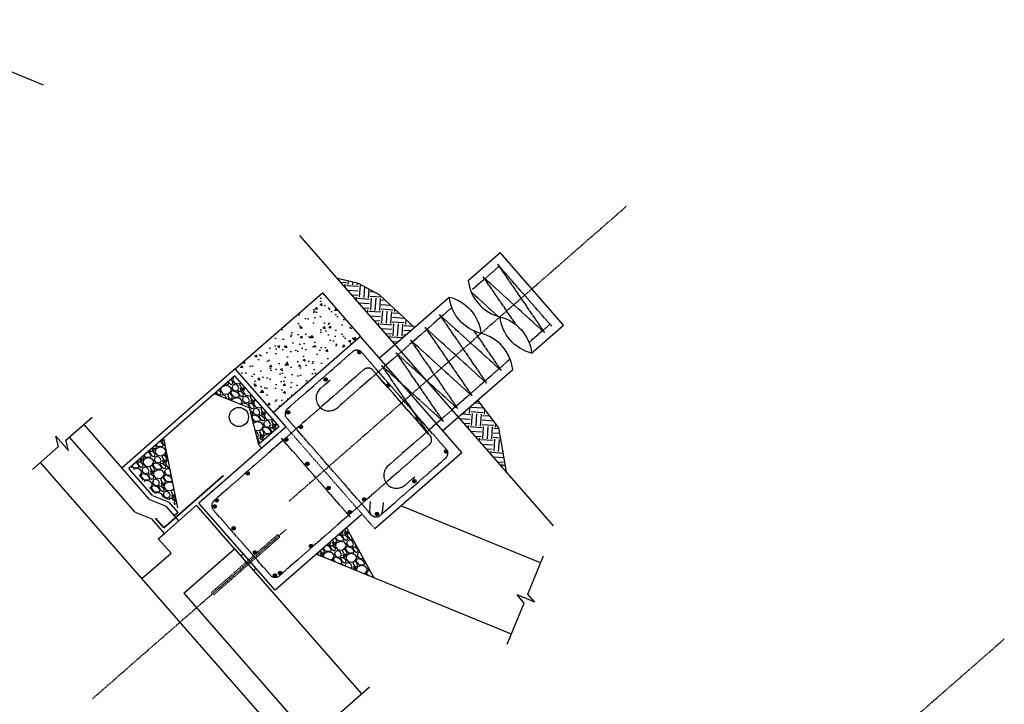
# Model space of a CAD drawing. Header units: inches. Extents: x -1231 to 26090822, y -121 to 7485204.
# Tile 6 of 7: x 26089827 to 26090134, y 7484074 to 7484287. Entities that reach past the tile are written whole.
import ezdxf

# ---------------------------------------------------------------- set-up
doc = ezdxf.new("R2010")
doc.units = ezdxf.units.IN
doc.header["$MEASUREMENT"] = 0
for name, pattern in [('bcenterline', [0.5, 0.375, -0.03125, 0.0625, -0.03125]), ('bconstruction', [0.46875, 0.25, -0.03125, 0.0625, -0.03125, 0.0625, -0.03125]), ('bhiddenpr', [0.1875, 0.125, -0.0625]), ('brebarpr', [1.5625, 1.5, -0.0625])]:
    doc.linetypes.add(name, pattern=pattern)
for name, color, linetype in [('BR_P_Beam_Centerline', 2, 'bcenterline'), ('BR_P_Beam_Object', 7, 'Continuous'), ('BR_P_Brg_Pad_Object', 4, 'Continuous'), ('BR_P_Drain_Object', 4, 'Continuous'), ('BR_P_Gen_Approach_Slab', 30, 'Continuous'), ('BR_P_Gen_Ground_Slope', 252, 'Continuous'), ('BR_P_Gen_Perforated_Pipe', 4, 'Continuous'), ('BR_P_Gen_Porous_Backfill', 3, 'Continuous'), ('BR_P_Gen_Text', 7, 'Continuous'), ('BR_P_Slab_Object', 3, 'Continuous'), ('BR_P_Sub_Deep_Hidden', 4, 'bhiddenpr'), ('BR_P_Sub_Deep_Object', 4, 'Continuous'), ('BR_P_Sub_Deep_Reinforcing', 30, 'brebarpr'), ('BR_P_Sub_Foot_Const_Joint', 5, 'bconstruction'), ('BR_P_Sub_Foot_Object', 7, 'Continuous'), ('BR_P_Sub_Object', 1, 'Continuous'), ('BR_P_Sub_Reinforcing', 30, 'brebarpr'), ('XS_P_Subgrade', 4, 'Continuous')]:
    doc.layers.add(name, color=color, linetype=linetype)

msp = doc.modelspace()

# ---------------------------------------------------------------- hatches: boundary and pattern name
at = {"layer": 'BR_P_Gen_Ground_Slope', "transparency": 33554534}
h = msp.add_hatch(dxfattribs=at)
h.set_pattern_fill('EARTH', color=256, scale=15, angle=176.1527)
h.set_pattern_definition([(176.1527, (26090293.931, 7484322.7734), (-3.993164, -3.489934), [3.75, -3.75]), (176.1527, (26090293.8367, 7484321.3703), (-3.993164, -3.489934), [3.75, -3.75]), (176.1527, (26090293.7423, 7484319.9672), (-3.993164, -3.489934), [3.75, -3.75]), (266.1527, (26090293.243, 7484319.531), (3.489934, -3.993164), [3.75, -3.75]), (266.1527, (26090291.84, 7484319.6253), (3.489934, -3.993164), [3.75, -3.75]), (266.1527, (26090290.437, 7484319.7197), (3.489934, -3.993164), [3.75, -3.75])])
h.paths.add_polyline_path([(26089963.84, 7484163.66), (26089978.74, 7484146.6), (26089976.37, 7484160.34), (26089969.85, 7484168.92)])
h.paths.add_polyline_path([(26089932.69, 7484205.2), (26089926.19, 7484206.74), (26089944.09, 7484186.25), (26089950.11, 7484191.51), (26089939.24, 7484201.64)])
at = {"layer": 'BR_P_Gen_Porous_Backfill', "transparency": 33554534}
h = msp.add_hatch(dxfattribs=at)
h.set_pattern_fill('AR-CONC', color=256, angle=131.1527)
h.set_pattern_definition([(181.1527, (26090293.931, 7484322.7734), (-4.247565, 5.81362), [0.75, -8.25]), (126.1527, (26090293.931, 7484322.7734), (-4.75061, -5.99468), [0.6, -6.6]), (231.6042, (26090293.577, 7484323.258), (-8.99818, -0.18106), [0.6374, -7.01142]), (177.337, (26090292.425, 7484321.457), (-5.77689, 9.12511), [1.125, -12.375]), (227.7884, (26090291.944, 7484322.218), (-13.48542, 0.62725), [0.9561, -10.51714]), (122.337, (26090292.425, 7484321.457), (-13.48542, 0.62725), [0.9, -9.9]), (152.1527, (26090292.1435, 7484322.539), (-0.8965, 7.14397), [0.75, -8.25]), (97.1527, (26090292.1435, 7484322.539), (-7.06126, -2.93992), [0.6, -6.6]), (202.6042, (26090292.069, 7484323.1346), (-7.95776, 4.20405), [0.6374, -7.01142]), (168.6527, (26090293.931, 7484322.7734), (-2.586572, -2.09911), [0, -6.52, 0, -6.7, 0, -6.625]), (138.6527, (26090293.931, 7484322.7734), (-4.700933, -0.614695), [0, -3.82, 0, -6.37, 0, -2.525]), (98.6527, (26090295.3985, 7484321.0943), (-3.343087, 4.167886), [0, -2.5, 0, -7.8, 0, -10.35]), (88.6527, (26090296.0566, 7484320.3413), (-4.59151, 3.73239), [0, -3.25, 0, -5.18, 0, -7.35])])
h.paths.add_polyline_path([(26089933.3, 7484188.76), (26089921.45, 7484202.32), (26089894.34, 7484178.63), (26089906.19, 7484165.07)])
at = {"layer": 'BR_P_Gen_Text', "transparency": 33554534}
h = msp.add_hatch(dxfattribs=at)
h.set_pattern_fill('GRAVEL', color=256, scale=5, angle=131.1527)
h.set_pattern_definition([(359.1655, (26090257.98004, 7484296.1342), (60.20585284, -0.5052557), [0.67268, -66.59544]), (316.12246, (26090258.65265, 7484296.1244), (-43.2488895, 41.88715265), [1.15434, -114.279624]), (263.66316, (26090259.48472, 7484295.3243), (8.50928773, 73.8416686), [0.81394, -80.580163]), (38.426406, (26090261.70915, 7484294.67862), (-78.58616515, -62.04203935), [1.05119, -104.06779]), (63.98637, (26090262.53266, 7484295.33194), (-28.72578655, -58.30805422), [1.030775, -102.046866]), (128.426406, (26090262.98474, 7484296.2583), (62.04203935, -78.58616515), [1.05119, -104.06779]), (168.846957, (26090262.33142, 7484297.0818), (80.42235166, -16.038870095), [1.390145, -137.624243]), (203.408045, (26090260.96753, 7484297.3507), (-105.85779668, -46.03397531), [1.31244, -129.931607]), (252.58228, (26090259.7631, 7484296.8293), (-22.61955315, -72.8927693), [1.05475, -104.420366]), (306.38907, (26090259.4474, 7484295.8229), (-32.4289656, 44.70304452), [1.20416, -59.003813]), (353.550154, (26090260.16177, 7484294.85355), (80.89680131, -8.98373739), [1.55724, -154.166875]), (269.96679, (26090258.48936, 7484298.43867), (0.4436436, -46.09558743), [0.531505, -52.619224]), (302.62195, (26090258.48905, 7484297.90716), (-35.24485748, 55.52296841), [1.011185, -100.107557]), (356.1527, (26090259.0342, 7484297.0555), (3.76479, 3.29034), [0.707105, -6.36396]), (334.3513, (26090258.8127, 7484296.3971), (-23.98129, 12.2432729), [0.38079, -37.698076]), (62.95413, (26090259.156, 7484296.2323), (-8.004032, -13.6358158), [0.538515, -26.38731]), (162.11647, (26090259.4009, 7484296.7119), (-17.400607, 4.7136905), [0.874645, -28.280114]), (292.71777, (26090258.5685, 7484296.9805), (-2.815892, 10.819924), [0.632455, -15.178933]), (147.54226, (26090261.0644, 7484294.0487), (-44.1977888, 27.77688724), [0.886, -87.714226]), (201.49889, (26090260.3168, 7484294.5242), (54.5740691, 21.13459206), [0.743305, -73.58704]), (64.3513, (26090257.8155, 7484296.32244), (-12.2432729, -23.98129), [0.761575, -37.31729]), (114.76318, (26090258.14517, 7484297.00897), (21.60904172, -47.5189364), [0.886, -87.714226]), (110.59667, (26090263.39856, 7484296.0887), (8.9221253, -25.404639), [0.8544, -41.86562]), (65.92786, (26090263.098, 7484296.8885), (-24.96099536, -55.0177127), [0.71589, -70.873215]), (197.95413, (26090261.5474, 7484299.6504), (-25.404639, -8.9221253), [0.761575, -37.31729]), (148.50674, (26090260.82292, 7484299.41566), (57.83360457, -35.78091925), [0.838155, -82.97712]), (200.59667, (26090263.1597, 7484297.8057), (25.404639, 8.9221253), [0.4272, -42.29282]), (232.46265, (26090261.7448, 7484299.4245), (-11.7688232, -16.9261573), [0.25495, -25.24015]), (297.11647, (26090261.5895, 7484299.2224), (-6.1062334, 14.584715), [1.030775, -19.584753]), (317.16172, (26090262.05932, 7484298.3049), (-36.66820645, 34.35757029), [0.95525, -94.569616]), (74.8428, (26090259.7397, 7484297.008), (-4.239241, -10.345474), [0.72111, -17.306646]), (124.309943, (26090259.92824, 7484297.70407), (-48.40622359, 70.58213314), [1.25897, -124.637813]), (192.09811, (26090259.2186, 7484298.744), (39.5149044, 7.97322596), [0.51478, -50.96337]), (221.1527, (26090258.715, 7484298.636), (-0.47445, -7.05513), [0.3, -4.7]), (251.40915, (26090262.0122, 7484298.1309), (13.19217216, 38.0915554), [0.69462, -68.7676]), (179.1655, (26090261.79073, 7484297.4725), (-60.20585284, 0.5052557), [1.34536, -65.92276]), (131.1527, (26090260.4455, 7484297.492), (-7.05513, 0.47445), [1.3, -3.7]), (96.45756, (26090259.59002, 7484298.47095), (-6.549877, 60.6803025), [0.79057, -78.26637]), (25.20732, (26090259.5011, 7484299.2565), (18.3495063, 9.3965749), [0.72801, -35.67254]), (338.79869, (26090260.1598, 7484299.56656), (100.16440082, -38.62761718), [1.185325, -117.34737]), (306.578795, (26090261.2649, 7484299.1379), (39.00964866, -52.23262688), [1.253995, -124.145367])])
h.paths.add_polyline_path([(26089887.75, 7484170.87), (26089898.66, 7484166.52), (26089901.58, 7484155.07), (26089908.02, 7484160.7), (26089894.2, 7484176.51)])
h = msp.add_hatch(dxfattribs=at)
h.set_pattern_fill('GRAVEL', color=256, scale=5, angle=131.1527)
h.set_pattern_definition([(359.1655, (26090286.0231, 7484312.67463), (60.20585284, -0.5052557), [0.67268, -66.59544]), (316.12246, (26090286.69572, 7484312.66484), (-43.2488895, 41.88715265), [1.15434, -114.279624]), (263.66316, (26090287.5278, 7484311.86474), (8.50928773, 73.8416686), [0.81394, -80.580163]), (38.426406, (26090289.75222, 7484311.21906), (-78.58616515, -62.04203935), [1.05119, -104.06779]), (63.98637, (26090290.57573, 7484311.87238), (-28.72578655, -58.30805422), [1.030775, -102.046866]), (128.426406, (26090291.02782, 7484312.79873), (62.04203935, -78.58616515), [1.05119, -104.06779]), (168.846957, (26090290.3745, 7484313.62224), (80.42235166, -16.038870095), [1.390145, -137.624243]), (203.408045, (26090289.0106, 7484313.89113), (-105.85779668, -46.03397531), [1.31244, -129.931607]), (252.58228, (26090287.80618, 7484313.36973), (-22.61955315, -72.8927693), [1.05475, -104.420366]), (306.38907, (26090287.49045, 7484312.36334), (-32.4289656, 44.70304452), [1.20416, -59.003813]), (353.550154, (26090288.20484, 7484311.39399), (80.89680131, -8.983737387), [1.55724, -154.166875]), (269.96679, (26090286.53243, 7484314.9791), (0.4436436, -46.09558743), [0.531505, -52.619224]), (302.62195, (26090286.53213, 7484314.4476), (-35.24485748, 55.52296841), [1.011185, -100.107557]), (356.1527, (26090287.0773, 7484313.596), (3.76479, 3.290342), [0.707105, -6.363963]), (334.3513, (26090286.8558, 7484312.93755), (-23.98129, 12.2432729), [0.38079, -37.698076]), (62.95413, (26090287.1991, 7484312.7727), (-8.004032, -13.6358158), [0.538515, -26.38731]), (162.11647, (26090287.4439, 7484313.25235), (-17.400607, 4.7136905), [0.874645, -28.280114]), (292.71777, (26090286.6116, 7484313.521), (-2.815892, 10.819924), [0.632455, -15.178933]), (147.54226, (26090289.10747, 7484310.58915), (-44.1977888, 27.77688724), [0.886, -87.714226]), (201.49889, (26090288.35987, 7484311.06464), (54.5740691, 21.13459206), [0.743305, -73.58704]), (64.3513, (26090285.8586, 7484312.8629), (-12.2432729, -23.98129), [0.761575, -37.31729]), (114.763176, (26090286.18824, 7484313.5494), (21.60904172, -47.5189364), [0.886, -87.714226]), (110.59667, (26090291.44164, 7484312.62916), (8.9221253, -25.40463896), [0.8544, -41.86562]), (65.92786, (26090291.14107, 7484313.42895), (-24.96099536, -55.0177127), [0.71589, -70.873215]), (197.95413, (26090289.5905, 7484316.19086), (-25.404639, -8.9221253), [0.761575, -37.31729]), (148.50674, (26090288.866, 7484315.9561), (57.83360457, -35.78091925), [0.838155, -82.97712]), (200.59667, (26090291.20275, 7484314.3461), (25.40463896, 8.9221253), [0.4272, -42.29282]), (232.46265, (26090289.7879, 7484315.965), (-11.7688232, -16.9261573), [0.25495, -25.24015]), (297.11647, (26090289.6326, 7484315.7628), (-6.1062334, 14.584715), [1.030775, -19.584753]), (317.16172, (26090290.1024, 7484314.84533), (-36.66820645, 34.35757029), [0.95525, -94.569616]), (74.8428, (26090287.7828, 7484313.5485), (-4.239241, -10.3454742), [0.72111, -17.306646]), (124.309943, (26090287.97131, 7484314.2445), (-48.406223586, 70.58213314), [1.25897, -124.637813]), (192.09811, (26090287.26167, 7484315.2844), (39.5149044, 7.97322596), [0.51478, -50.96337]), (221.1527, (26090286.7583, 7484315.1765), (-0.47445, -7.05513), [0.3, -4.7]), (251.40915, (26090290.05526, 7484314.67133), (13.19217216, 38.0915554), [0.69462, -68.7676]), (179.1655, (26090289.8338, 7484314.01295), (-60.20585284, 0.5052557), [1.34536, -65.92276]), (131.1527, (26090288.4886, 7484314.0325), (-7.055133, 0.47445), [1.3, -3.7]), (96.45756, (26090287.6331, 7484315.0114), (-6.549877, 60.6803025), [0.79057, -78.26637]), (25.20732, (26090287.5442, 7484315.79694), (18.3495063, 9.3965749), [0.72801, -35.67254]), (338.79869, (26090288.20287, 7484316.107), (100.16440082, -38.62761718), [1.185325, -117.34737]), (306.578795, (26090289.30797, 7484315.67833), (39.00964866, -52.232626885), [1.253995, -124.145367])])
h.paths.add_polyline_path([(26089861.82, 7484148.21), (26089869.16, 7484139.82), (26089874.33, 7484137.7), (26089876.31, 7484135.44), (26089872.01, 7484157.11)])
h = msp.add_hatch(dxfattribs=at)
h.set_pattern_fill('GRAVEL', color=256, scale=5, angle=131.1527)
h.set_pattern_definition([(359.1655, (26090284.33357, 7484319.1666), (60.20585284, -0.5052557), [0.67268, -66.59544]), (316.12246, (26090285.00618, 7484319.1568), (-43.2488895, 41.88715265), [1.15434, -114.279624]), (263.66316, (26090285.83826, 7484318.3567), (8.50928773, 73.8416686), [0.81394, -80.580163]), (38.426406, (26090288.0627, 7484317.711), (-78.58616515, -62.04203935), [1.05119, -104.06779]), (63.98637, (26090288.8862, 7484318.36433), (-28.72578655, -58.30805422), [1.030775, -102.046866]), (128.426406, (26090289.33828, 7484319.29068), (62.04203935, -78.58616515), [1.05119, -104.06779]), (168.846957, (26090288.68496, 7484320.1142), (80.42235166, -16.038870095), [1.390145, -137.624243]), (203.408045, (26090287.32107, 7484320.38309), (-105.85779668, -46.03397531), [1.31244, -129.931607]), (252.58228, (26090286.11664, 7484319.86169), (-22.61955315, -72.8927693), [1.05475, -104.420366]), (306.38907, (26090285.8009, 7484318.8553), (-32.4289656, 44.70304452), [1.20416, -59.003813]), (353.550154, (26090286.5153, 7484317.88594), (80.89680131, -8.983737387), [1.55724, -154.166875]), (269.96679, (26090284.8429, 7484321.47106), (0.4436436, -46.09558743), [0.531505, -52.619224]), (302.62195, (26090284.8426, 7484320.93955), (-35.24485748, 55.52296841), [1.011185, -100.107557]), (356.1527, (26090285.3877, 7484320.088), (3.76479, 3.290342), [0.707105, -6.36396]), (334.3513, (26090285.16626, 7484319.4295), (-23.98129, 12.2432729), [0.38079, -37.698076]), (62.95413, (26090285.5095, 7484319.2647), (-8.004032, -13.6358158), [0.538515, -26.38731]), (162.11647, (26090285.7544, 7484319.7443), (-17.400607, 4.7136905), [0.874645, -28.280114]), (292.71777, (26090284.922, 7484320.0129), (-2.815892, 10.819924), [0.632455, -15.178933]), (147.54226, (26090287.41793, 7484317.0811), (-44.1977888, 27.77688724), [0.886, -87.714226]), (201.49889, (26090286.67033, 7484317.5566), (54.5740691, 21.13459206), [0.743305, -73.58704]), (64.3513, (26090284.16906, 7484319.3548), (-12.2432729, -23.98129), [0.761575, -37.31729]), (114.76318, (26090284.4987, 7484320.04136), (21.60904172, -47.5189364), [0.886, -87.714226]), (110.59667, (26090289.7521, 7484319.1211), (8.9221253, -25.404639), [0.8544, -41.86562]), (65.92786, (26090289.45153, 7484319.9209), (-24.96099536, -55.0177127), [0.71589, -70.873215]), (197.95413, (26090287.90094, 7484322.6828), (-25.404639, -8.9221253), [0.761575, -37.31729]), (148.50674, (26090287.17645, 7484322.44806), (57.83360457, -35.78091925), [0.838155, -82.97712]), (200.59667, (26090289.5132, 7484320.83807), (25.404639, 8.9221253), [0.4272, -42.29282]), (232.46265, (26090288.0984, 7484322.4569), (-11.7688232, -16.9261573), [0.25495, -25.24015]), (297.11647, (26090287.943, 7484322.2548), (-6.1062334, 14.584715), [1.030775, -19.584753]), (317.16172, (26090288.41286, 7484321.3373), (-36.66820645, 34.35757029), [0.95525, -94.569616]), (74.8428, (26090286.0932, 7484320.0404), (-4.239241, -10.3454742), [0.72111, -17.306646]), (124.309943, (26090286.28178, 7484320.73646), (-48.40622359, 70.58213314), [1.25897, -124.637813]), (192.09811, (26090285.57213, 7484321.77637), (39.5149044, 7.97322596), [0.51478, -50.96337]), (221.1527, (26090285.069, 7484321.6685), (-0.47445, -7.05513), [0.3, -4.7]), (251.40915, (26090288.36572, 7484321.16328), (13.19217216, 38.0915554), [0.69462, -68.7676]), (179.1655, (26090288.14427, 7484320.5049), (-60.20585284, 0.5052557), [1.34536, -65.92276]), (131.1527, (26090286.799, 7484320.5245), (-7.05513, 0.47445), [1.3, -3.7]), (96.45756, (26090285.94356, 7484321.50335), (-6.549877, 60.6803025), [0.79057, -78.26637]), (25.20732, (26090285.85465, 7484322.2889), (18.3495063, 9.3965749), [0.72801, -35.67254]), (338.79869, (26090286.51333, 7484322.59895), (100.16440082, -38.62761718), [1.185325, -117.34737]), (306.578795, (26090287.61843, 7484322.17029), (39.00964866, -52.232626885), [1.253995, -124.145367])])
h.paths.add_polyline_path([(26089919.52, 7484120.95), (26089937.49, 7484113.58), (26089929, 7484129.23)])
at = {"layer": 'BR_P_Sub_Reinforcing'}
h = msp.add_hatch(color=256, dxfattribs=at)
h.dxf.hatch_style = 1
h.paths.add_polyline_path([(26089933.29, 7484183.45, 1), (26089932.63, 7484184.2, 1)])
h = msp.add_hatch(color=256, dxfattribs=at)
h.dxf.hatch_style = 1
h.paths.add_polyline_path([(26089922.8, 7484174.94, 1), (26089922.14, 7484175.69, 1)])
h = msp.add_hatch(color=256, dxfattribs=at)
h.dxf.hatch_style = 1
h.paths.add_polyline_path([(26089942.29, 7484173.16, 1), (26089941.63, 7484173.91, 1)])
h = msp.add_hatch(color=256, dxfattribs=at)
h.dxf.hatch_style = 1
h.paths.add_polyline_path([(26089911.13, 7484164.74, 1), (26089910.47, 7484165.49, 1)])
h = msp.add_hatch(color=256, dxfattribs=at)
h.dxf.hatch_style = 1
h.paths.add_polyline_path([(26089951.28, 7484162.87, 1), (26089950.62, 7484163.62, 1)])
h = msp.add_hatch(color=256, dxfattribs=at)
h.dxf.hatch_style = 1
h.paths.add_polyline_path([(26089915.08, 7484160.22, 1), (26089914.42, 7484160.98, 1)])
h = msp.add_hatch(color=256, dxfattribs=at)
h.dxf.hatch_style = 1
h.paths.add_polyline_path([(26089910.56, 7484156.28, 1), (26089909.9, 7484157.03, 1)])
h = msp.add_hatch(color=256, dxfattribs=at)
h.dxf.hatch_style = 1
h.paths.add_polyline_path([(26089960.27, 7484152.58, 1), (26089959.62, 7484153.33, 1)])
h = msp.add_hatch(color=256, dxfattribs=at)
h.dxf.hatch_style = 1
h.paths.add_polyline_path([(26089917.14, 7484148.75, 1), (26089916.48, 7484149.5, 1)])
h = msp.add_hatch(color=256, dxfattribs=at)
h.dxf.hatch_style = 1
h.paths.add_polyline_path([(26089898.51, 7484145.75, 1), (26089897.85, 7484146.5, 1)])
h = msp.add_hatch(color=256, dxfattribs=at)
h.dxf.hatch_style = 1
h.paths.add_polyline_path([(26089923.72, 7484141.22, 1), (26089923.06, 7484141.97, 1)])
h = msp.add_hatch(color=256, dxfattribs=at)
h.dxf.hatch_style = 1
h.paths.add_polyline_path([(26089950.44, 7484143.32, 1), (26089949.78, 7484144.07, 1)])
h = msp.add_hatch(color=256, dxfattribs=at)
h.dxf.hatch_style = 1
h.paths.add_polyline_path([(26089888.25, 7484135.45, 1), (26089887.59, 7484136.2, 1)])
h = msp.add_hatch(color=256, dxfattribs=at)
h.dxf.hatch_style = 1
h.paths.add_polyline_path([(26089888.89, 7484137.34, 1), (26089888.24, 7484138.09, 1)])
h = msp.add_hatch(color=256, dxfattribs=at)
h.dxf.hatch_style = 1
h.paths.add_polyline_path([(26089934.82, 7484137.63, 1), (26089934.16, 7484138.39, 1)])
h = msp.add_hatch(color=256, dxfattribs=at)
h.dxf.hatch_style = 1
h.paths.add_polyline_path([(26089930.3, 7484133.69, 1), (26089929.64, 7484134.44, 1)])
h = msp.add_hatch(color=256, dxfattribs=at)
h.dxf.hatch_style = 1
h.paths.add_polyline_path([(26089938.77, 7484133.12, 1), (26089938.11, 7484133.87, 1)])
h = msp.add_hatch(color=256, dxfattribs=at)
h.dxf.hatch_style = 1
h.paths.add_polyline_path([(26089894.17, 7484128.67, 1), (26089893.52, 7484129.43, 1)])
h = msp.add_hatch(color=256, dxfattribs=at)
h.dxf.hatch_style = 1
h.paths.add_polyline_path([(26089918.25, 7484123.16, 1), (26089917.6, 7484123.91, 1)])
h = msp.add_hatch(color=256, dxfattribs=at)
h.dxf.hatch_style = 1
h.paths.add_polyline_path([(26089900.75, 7484121.14, 1), (26089900.1, 7484121.9, 1)])
h = msp.add_hatch(color=256, dxfattribs=at)
h.dxf.hatch_style = 1
h.paths.add_polyline_path([(26089907.01, 7484113.99, 1), (26089906.35, 7484114.74, 1)])
h = msp.add_hatch(color=256, dxfattribs=at)
h.dxf.hatch_style = 1
h.paths.add_polyline_path([(26089908.64, 7484114.75, 1), (26089907.98, 7484115.51, 1)])

# ---------------------------------------------------------------- linework, layer by layer
at = {"layer": 'BR_P_Beam_Centerline'}
for p, q in [((26089911.14, 7484137.53, 10714.61), (26090016.08, 7484229.24, 10714.61)), ((26089849.91, 7484076.04, 10714.61), (26089910.23, 7484128.76, 10714.61)), ((26090028.82, 7484002.88, 10714.61), (26090133.75, 7484094.6, 10714.61))]:
    msp.add_line(p, q, dxfattribs=at)
at = {"layer": 'BR_P_Beam_Object'}
for p, q in [((26089878.31, 7484108.83, 10714.61), (26089894.12, 7484122.65, 10714.61)), ((26089894.12, 7484122.65, 10714.61), (26089933.61, 7484077.48, 10714.61)), ((26089878.31, 7484108.83, 10714.61), (26089917.8, 7484063.66, 10714.61))]:
    msp.add_line(p, q, dxfattribs=at)
at = {"layer": 'BR_P_Brg_Pad_Object'}
for p, q in [((26089896.85, 7484121.05, 10714.61), (26089896.1, 7484120.39, 10714.61)), ((26089896.1, 7484120.39, 10714.61), (26089900.05, 7484115.88, 10714.61)), ((26089900.8, 7484116.54, 10714.61), (26089896.85, 7484121.05, 10714.61)), ((26089900.8, 7484116.54, 10714.61), (26089900.05, 7484115.88, 10714.61))]:
    msp.add_line(p, q, dxfattribs=at)
at = {"layer": 'BR_P_Drain_Object', "elevation": 10714.61}
for points in [[(26089966.86, 7484206.14, 0.313549), (26089976.73, 7484194.85, -0.313549), (26089986.6, 7484183.56, -0.313549), (26089976.73, 7484194.85)], [(26089980.7, 7484178.4, 0.313549), (26089970.83, 7484189.7, -0.313549), (26089960.96, 7484200.99, -0.313549), (26089970.83, 7484189.7)]]:
    msp.add_lwpolyline(points, format="xyb", dxfattribs=at)
at = {"layer": 'BR_P_Gen_Approach_Slab'}
for p, q in [((26089863.14, 7484134.09, 10714.61), (26089842.74, 7484157.43, 10714.61)), ((26089865.29, 7484113.39, 10714.61), (26089833.71, 7484149.54, 10714.61)), ((26089863.14, 7484134.09, 10714.61), (26089868.32, 7484131.97, 10714.61)), ((26089872.26, 7484127.45, 10714.61), (26089868.32, 7484131.97, 10714.61)), ((26089870.38, 7484125.81, 10714.61), (26089872.26, 7484127.45, 10714.61)), ((26089874.33, 7484121.29, 10714.61), (26089870.38, 7484125.81, 10714.61)), ((26089865.29, 7484113.39, 10714.61), (26089874.33, 7484121.29, 10714.61))]:
    msp.add_line(p, q, dxfattribs=at)
at = {"layer": 'BR_P_Gen_Ground_Slope'}
for p, q in [((26089834.68, 7484266.95, 10714.61), (26089785.02, 7484287.3, 10714.61)), ((26089993.45, 7484129.78, 10714.61), (26089914.48, 7484220.13, 10714.61)), ((26089989.38, 7484118.26, 10714.61), (26089945.93, 7484136.06, 10714.61)), ((26089980.28, 7484096.05, 10714.61), (26089919.52, 7484120.95, 10714.61))]:
    msp.add_line(p, q, dxfattribs=at)
at = {"layer": 'BR_P_Gen_Ground_Slope', "elevation": 10714.61}
for points in [[(26089950.11, 7484191.51), (26089939.24, 7484201.64), (26089932.69, 7484205.2), (26089926.19, 7484206.74)], [(26089978.74, 7484146.6), (26089976.37, 7484160.34), (26089969.85, 7484168.92)]]:
    msp.add_lwpolyline(points, dxfattribs=at)
at = {"layer": 'BR_P_Gen_Perforated_Pipe'}
msp.add_circle((26089895.46, 7484163.67, 10714.61), 3, dxfattribs=at)
at = {"layer": 'BR_P_Gen_Porous_Backfill'}
for p, q in [((26089894.34, 7484178.63, 10714.61), (26089921.45, 7484202.32, 10714.61)), ((26089921.45, 7484202.32, 10714.61), (26089933.3, 7484188.76, 10714.61)), ((26089894.34, 7484178.63, 10714.61), (26089859.11, 7484147.83, 10714.61)), ((26089910.14, 7484160.56, 10714.61), (26089894.34, 7484178.63, 10714.61)), ((26089894.2, 7484176.51, 10714.61), (26089861.22, 7484147.69, 10714.61)), ((26089908.02, 7484160.7, 10714.61), (26089894.2, 7484176.51, 10714.61)), ((26089908.02, 7484160.7, 10714.61), (26089901.58, 7484155.07, 10714.61)), ((26089902.56, 7484153.94, 10714.61), (26089901.58, 7484155.07, 10714.61)), ((26089868.56, 7484139.29, 10714.61), (26089861.22, 7484147.69, 10714.61)), ((26089868.56, 7484139.29, 10714.61), (26089873.73, 7484137.17, 10714.61)), ((26089876.51, 7484134, 10714.61), (26089873.73, 7484137.17, 10714.61)), ((26089876.51, 7484134, 10714.61), (26089875.38, 7484133.01, 10714.61))]:
    msp.add_line(p, q, dxfattribs=at)
at = {"layer": 'BR_P_Gen_Text', "color": 97}
for p, q in [((26089841.61, 7484156.45, 10714.61), (26089849.79, 7484163.59, 10714.61)), ((26089842.46, 7484153.2, 10714.61), (26089838.51, 7484157.72, 10714.61)), ((26089839.35, 7484154.47, 10714.61), (26089838.51, 7484157.72, 10714.61)), ((26089831.18, 7484147.33, 10714.61), (26089839.35, 7484154.47, 10714.61)), ((26089842.46, 7484153.2, 10714.61), (26089841.61, 7484156.45, 10714.61)), ((26089985.4, 7484108.54, 10714.61), (26089990.28, 7484120.44, 10714.61)), ((26089987.61, 7484106.01, 10714.61), (26089982.06, 7484108.29, 10714.61)), ((26089984.27, 7484105.76, 10714.61), (26089982.06, 7484108.29, 10714.61)), ((26089987.61, 7484106.01, 10714.61), (26089985.4, 7484108.54, 10714.61)), ((26089979.01, 7484092.94, 10714.61), (26089984.27, 7484105.76, 10714.61)), ((26089926.45, 7484071.22, 10714.61), (26089936.14, 7484079.69, 10714.61))]:
    msp.add_line(p, q, dxfattribs=at)
at = {"layer": 'BR_P_Slab_Object'}
for p, q in [((26089872.26, 7484127.45, 10714.61), (26089882.28, 7484136.21, 10714.61)), ((26089894.12, 7484122.65, 10714.61), (26089882.28, 7484136.21, 10714.61)), ((26089874.33, 7484121.29, 10714.61), (26089870.38, 7484125.81, 10714.61)), ((26089865.29, 7484113.39, 10714.61), (26089874.33, 7484121.29, 10714.61)), ((26089878.31, 7484108.83, 10714.61), (26089894.12, 7484122.65, 10714.61)), ((26089912.68, 7484059.18, 10714.61), (26089865.29, 7484113.39, 10714.61))]:
    msp.add_line(p, q, dxfattribs=at)
at = {"layer": 'BR_P_Sub_Deep_Hidden'}
for p, q in [((26089886.86, 7484109, 10714.61), (26089907.53, 7484127.07, 10714.61)), ((26089907.53, 7484127.07, 10714.61), (26089908.19, 7484126.31, 10714.61)), ((26089908.19, 7484126.31, 10714.61), (26089887.51, 7484108.24, 10714.61)), ((26089881.93, 7484104.69, 10714.61), (26089882.59, 7484103.94, 10714.61))]:
    msp.add_line(p, q, dxfattribs=at)
at = {"layer": 'BR_P_Sub_Deep_Object'}
for p, q in [((26089966.86, 7484206.14, 10714.61), (26089976.8, 7484214.84, 10714.61)), ((26089996.55, 7484192.25, 10714.61), (26089976.8, 7484214.84, 10714.61)), ((26089939.26, 7484182.03, 10714.61), (26089960.96, 7484200.99, 10714.61)), ((26089986.6, 7484183.56, 10714.61), (26089996.55, 7484192.25, 10714.61)), ((26089959, 7484159.44, 10714.61), (26089980.7, 7484178.4, 10714.61))]:
    msp.add_line(p, q, dxfattribs=at)
at = {"layer": 'BR_P_Sub_Deep_Reinforcing'}
for p, q in [((26089992.86, 7484191.9, 10714.61), (26089975.97, 7484211.23, 10714.61)), ((26089975.97, 7484211.23, 10714.61), (26089990.61, 7484189.92, 10714.61)), ((26089990.61, 7484189.92, 10714.61), (26089971.45, 7484207.29, 10714.61)), ((26089971.45, 7484207.29, 10714.61), (26089981.64, 7484192.45, 10714.61)), ((26089976.11, 7484195.02, 10714.61), (26089967.78, 7484202.57, 10714.61))]:
    msp.add_line(p, q, dxfattribs=at)
at = {"layer": 'BR_P_Sub_Deep_Reinforcing', "elevation": 10714.61}
for points in [[(26089976.52, 7484210.6), (26089968.12, 7484203.26)], [(26089961.76, 7484197.71), (26089950.05, 7484187.47)], [(26089961.76, 7484197.71), (26089950.09, 7484187.51)], [(26089968.61, 7484190.47), (26089977.1, 7484178.12), (26089957.94, 7484195.48), (26089972.58, 7484174.17), (26089953.42, 7484191.53), (26089968.06, 7484170.22), (26089948.9, 7484187.58), (26089963.54, 7484166.27), (26089944.39, 7484183.63), (26089959.03, 7484162.32), (26089939.87, 7484179.69), (26089954.51, 7484158.38), (26089937.61, 7484177.71)], [(26089992.31, 7484192.53), (26089985.8, 7484186.84)]]:
    msp.add_lwpolyline(points, dxfattribs=at)
for points in [[(26089961.76, 7484197.71), (26089926.13, 7484166.57, -1), (26089920.87, 7484172.59), (26089923.88, 7484175.22)], [(26089979.9, 7484181.68), (26089941.93, 7484148.5, 1), (26089947.19, 7484142.47), (26089950.2, 7484145.1)]]:
    msp.add_lwpolyline(points, format="xyb", dxfattribs=at)
at = {"layer": 'BR_P_Sub_Foot_Const_Joint'}
msp.add_line((26089937.78, 7484128.93, 10714.61), (26089906.19, 7484165.07, 10714.61), dxfattribs=at)
at = {"layer": 'BR_P_Sub_Foot_Object'}
for p, q in [((26089933.3, 7484188.76, 10714.61), (26089906.19, 7484165.07, 10714.61)), ((26089964.88, 7484152.62, 10714.61), (26089933.3, 7484188.76, 10714.61)), ((26089937.78, 7484128.93, 10714.61), (26089964.88, 7484152.62, 10714.61))]:
    msp.add_line(p, q, dxfattribs=at)
at = {"layer": 'BR_P_Sub_Object'}
for p, q in [((26089910.14, 7484160.56, 10714.61), (26089883.03, 7484136.87, 10714.61)), ((26089906.72, 7484109.76, 10714.61), (26089883.03, 7484136.87, 10714.61)), ((26089933.83, 7484133.45, 10714.61), (26089906.72, 7484109.76, 10714.61))]:
    msp.add_line(p, q, dxfattribs=at)
at = {"layer": 'BR_P_Sub_Object', "lineweight": 35}
for p, q in [((26089890.72, 7484145.45, 10714.61), (26089872.09, 7484129.17, 10714.61)), ((26089872.09, 7484129.17, 10714.61), (26089869.46, 7484132.18, 10714.61))]:
    msp.add_line(p, q, dxfattribs=at)
at = {"layer": 'BR_P_Sub_Reinforcing'}
for p, q in [((26089910.52, 7484166.2, 10714.61), (26089930.85, 7484183.97, 10714.61)), ((26089959.99, 7484153.66, 10714.61), (26089933.67, 7484183.78, 10714.61)), ((26089934.37, 7484178.42, 10714.61), (26089887.69, 7484137.61, 10714.61)), ((26089954.96, 7484157.9, 10714.61), (26089937.19, 7484178.23, 10714.61)), ((26089936.65, 7484133.26, 10714.61), (26089910.33, 7484163.38, 10714.61)), ((26089954.77, 7484155.07, 10714.61), (26089908.09, 7484114.27, 10714.61)), ((26089930.2, 7484132.48, 10714.61), (26089908.69, 7484157.09, 10714.61)), ((26089939.47, 7484133.07, 10714.61), (26089959.8, 7484150.84, 10714.61)), ((26089936.34, 7484137.36, 10714.61), (26089936.16, 7484134.71, 10714.61)), ((26089940.33, 7484137.09, 10714.61), (26089940.15, 7484134.44, 10714.61)), ((26089905.27, 7484114.46, 10714.61), (26089887.5, 7484134.79, 10714.61))]:
    msp.add_line(p, q, dxfattribs=at)
for centre in [(26089932.96, 7484183.83, 10714.61), (26089922.47, 7484175.32, 10714.61), (26089941.96, 7484173.53, 10714.61), (26089910.8, 7484165.12, 10714.61), (26089950.95, 7484163.24, 10714.61), (26089914.75, 7484160.6, 10714.61), (26089910.23, 7484156.65, 10714.61), (26089959.94, 7484152.95, 10714.61), (26089916.81, 7484149.12, 10714.61), (26089898.18, 7484146.12, 10714.61), (26089923.39, 7484141.59, 10714.61), (26089950.11, 7484143.69, 10714.61), (26089887.92, 7484135.83, 10714.61), (26089888.57, 7484137.72, 10714.61), (26089934.49, 7484138.01, 10714.61), (26089929.97, 7484134.06, 10714.61), (26089938.44, 7484133.49, 10714.61), (26089893.84, 7484129.05, 10714.61), (26089917.92, 7484123.53, 10714.61), (26089900.43, 7484121.52, 10714.61), (26089906.68, 7484114.37, 10714.61), (26089908.31, 7484115.13, 10714.61)]:
    msp.add_circle(centre, 0.5, dxfattribs=at)
for centre, start, end in [((26089932.16, 7484182.46, 10714.61), 41.1527, 131.1527), ((26089935.69, 7484176.91, 10714.61), 41.1527, 131.1527), ((26089911.83, 7484164.69, 10714.61), 131.1527, 221.1527), ((26089953.46, 7484156.58, 10714.61), 311.1527, 41.1527), ((26089958.49, 7484152.34, 10714.61), 311.1527, 41.1527), ((26089889, 7484136.11, 10714.61), 131.1527, 221.1527), ((26089938.16, 7484134.58, 10714.61), 176.1527, 356.1527), ((26089938.16, 7484134.58, 10714.61), 221.1527, 311.1527), ((26089906.77, 7484115.78, 10714.61), 221.1527, 311.1527)]:
    msp.add_arc(centre, 2, start, end, dxfattribs=at)
at = {"layer": 'Defpoints'}
for p, q in [((26089898.66, 7484166.52, 10714.61), (26089887.75, 7484170.87, 10714.61)), ((26089898.66, 7484166.52, 10714.61), (26089901.58, 7484155.07, 10714.61)), ((26089872.01, 7484157.11, 10714.61), (26089876.31, 7484135.44, 10714.61)), ((26089929, 7484129.23, 10714.61), (26089937.49, 7484113.58, 10714.61))]:
    msp.add_line(p, q, dxfattribs=at)
at = {"layer": 'XS_P_Subgrade'}
for p, q in [((26089867.66, 7484138.04, 10714.61), (26089847.26, 7484161.38, 10714.61)), ((26089867.66, 7484138.04, 10714.61), (26089872.83, 7484135.92, 10714.61)), ((26089876.78, 7484131.4, 10714.61), (26089872.83, 7484135.92, 10714.61))]:
    msp.add_line(p, q, dxfattribs=at)

doc.saveas('drawing.dxf')
